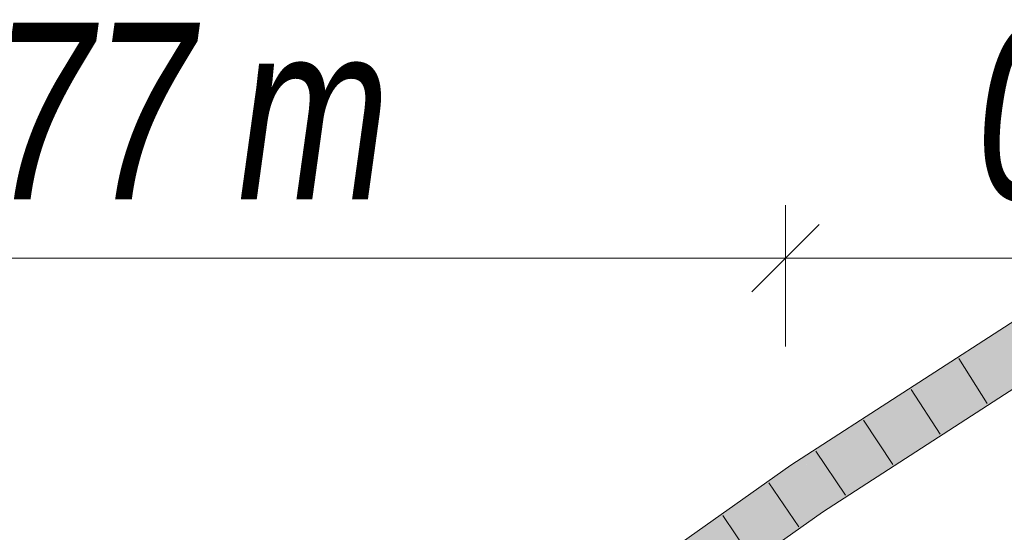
# Model space of a CAD drawing. Extents: x -1920 to 300, y 62 to 656.
# Tile 86 of 109: x -1735.14 to -1729.57, y 483.59 to 486.49. Entities that reach past the tile are written whole.
import ezdxf

# ---------------------------------------------------------------- set-up
doc = ezdxf.new("R2010")
doc.units = 0
doc.layers.get('0').update_dxf_attribs({"lineweight": 35})
for name, color, linetype, lineweight, true_color in [('E_Aussparung Bemaßung', 5, 'Continuous', 9, 0x0000ff), ('E_Leerrohr 32', 7, 'Continuous', 9, 0x00b300), ('E_Leerrohr 32-Shading', 7, 'Continuous', 9, 0x00b300)]:
    doc.layers.add(name, color=color, linetype=linetype, lineweight=lineweight, true_color=true_color)
doc.styles.get("Standard").update_dxf_attribs({"font": 'ARIALN.TTF'})

# ---------------------------------------------------------------- blocks, each defined once
blk = doc.blocks.new('Shading-A06G9GXF8I', base_point=(-1734.5321, 481.2861))
at = {"layer": 'E_Leerrohr 32-Shading', "color": 253, "true_color": 0xababab}
for points in [[(-1729.4196, 484.7912), (-1729.1592, 485.0157), (-1729.7546, 484.574), (-1729.4829, 484.8059)], [(-1729.7546, 484.574), (-1729.4829, 484.8059), (-1730.5957, 484.0291), (-1730.2864, 484.2853)], [(-1729.0143, 484.7286), (-1729.4232, 484.5194), (-1729.743, 484.2562), (-1730.2114, 484.0085)], [(-1730.2864, 484.2853), (-1730.774, 483.9693), (-1730.5957, 484.0291), (-1730.7478, 483.9305)], [(-1730.603, 483.7167), (-1729.743, 484.2562), (-1730.621, 483.7431), (-1730.1671, 484.032)], [(-1729.743, 484.2562), (-1730.603, 483.7167), (-1730.4248, 483.8144)], [(-1730.1671, 484.032), (-1730.2114, 484.0085), (-1730.621, 483.7431)], [(-1730.7478, 483.9305), (-1730.774, 483.9693), (-1731.3767, 483.4864), (-1731.0439, 483.7787)], [(-1731.0439, 483.7787), (-1731.4543, 483.4889), (-1731.3767, 483.4864), (-1731.7249, 483.2405)], [(-1730.603, 483.7167), (-1730.5947, 483.7043), (-1730.4248, 483.8144)], [(-1730.5947, 483.7043), (-1730.603, 483.7167), (-1731.3777, 483.2087), (-1730.9496, 483.511)], [(-1730.603, 483.7167), (-1730.621, 483.7431), (-1730.9496, 483.511)], [(-1730.5947, 483.7043), (-1731.3777, 483.2087), (-1730.9634, 483.4439)]]:
    blk.add_solid(points, dxfattribs=at)
at = {"layer": 'E_Leerrohr 32-Shading', "color": 9, "true_color": 0xbdbdbd}
for points in [[(-1729.4196, 484.7912), (-1730.7478, 483.9305), (-1729.3969, 484.6711), (-1730.6843, 483.8368)], [(-1729.1046, 484.7259), (-1729.3969, 484.6711), (-1729.4232, 484.5194), (-1729.7299, 484.4554)], [(-1729.4232, 484.5194), (-1729.7299, 484.4554), (-1730.2114, 484.0085), (-1730.5646, 483.9144)], [(-1730.5646, 483.9144), (-1730.6843, 483.8368), (-1730.2114, 484.0085), (-1730.621, 483.7431)], [(-1730.7478, 483.9305), (-1731.7249, 483.2405), (-1730.6843, 483.8368), (-1731.6931, 483.1245)], [(-1730.621, 483.7431), (-1730.6843, 483.8368), (-1730.9496, 483.511), (-1731.3376, 483.3755)]]:
    blk.add_solid(points, dxfattribs=at)
blk = doc.blocks.new('Flexrohr-A06G9HTD8I', base_point=(-1738.7633, 479.0136))
at = {"color": 0, "linetype": 'ByBlock', "lineweight": -2, "ltscale": 0.13}
for p, q in [((-1730.7741, 483.9693), (-1728.4233, 485.4925)), ((-1730.5947, 483.7043), (-1728.2618, 485.2163)), ((-1729.6624, 484.3198), (-1729.8244, 484.5733)), ((-1729.93, 484.1464), (-1730.0939, 484.3987)), ((-1730.1976, 483.973), (-1730.3634, 484.224)), ((-1730.4652, 483.7996), (-1730.6329, 484.0494)), ((-1733.1043, 482.3238), (-1730.7741, 483.9693)), ((-1730.7296, 483.6208), (-1730.8985, 483.8697)), ((-1732.9208, 482.0616), (-1730.5947, 483.7043)), ((-1730.9908, 483.4363), (-1731.1601, 483.685))]:
    blk.add_line(p, q, dxfattribs=at)
blk = doc.blocks.new('Maß-A06G9HTF8I', base_point=(-1738.723, 484.6425))
at = {"color": 0, "linetype": 'ByBlock', "lineweight": -2, "ltscale": 0.13}
for p, q in [((-1730.8046, 485.4425), (-1730.8046, 484.6425)), ((-1730.6137, 485.3334), (-1730.9955, 484.9515)), ((-1738.5321, 485.1425), (-1730.8046, 485.1425))]:
    blk.add_line(p, q, dxfattribs=at)
at = {"color": 0, "linetype": 'ByBlock', "lineweight": -2, "ltscale": 0.13, "char_height": 1, "attachment_point": 1}
for s, insert in [('{\\W0.9;\\fArial Narrow|b0|i1;0,77 }', (-1736.1572, 486.4758)), ('{\\W0.9;\\fArial Narrow|b0|i1;m}', (-1733.905, 486.4758))]:
    blk.add_mtext(s, dxfattribs=dict(at, insert=insert))
blk = doc.blocks.new('Maß-A06G9HTH8I', base_point=(-1730.9955, 484.6425))
at = {"color": 0, "linetype": 'ByBlock', "lineweight": -2, "ltscale": 0.13}
for p, q in [((-1730.8046, 485.4425), (-1730.8046, 484.6425)), ((-1725.6686, 485.4425), (-1725.6686, 484.6425)), ((-1730.6137, 485.3334), (-1730.9955, 484.9515)), ((-1725.4777, 485.3334), (-1725.8595, 484.9515)), ((-1730.8046, 485.1425), (-1725.6686, 485.1425))]:
    blk.add_line(p, q, dxfattribs=at)
at = {"color": 0, "linetype": 'ByBlock', "lineweight": -2, "ltscale": 0.13, "char_height": 1, "attachment_point": 1}
for s, insert in [('{\\W0.9;\\fArial Narrow|b0|i1;0,51 }', (-1729.7254, 486.4758)), ('{\\W0.9;\\fArial Narrow|b0|i1;m}', (-1727.4732, 486.4758))]:
    blk.add_mtext(s, dxfattribs=dict(at, insert=insert))

msp = doc.modelspace()

# ---------------------------------------------------------------- block references
at = {"layer": 'E_Aussparung Bemaßung', "ltscale": 0.13}
for name, p in [('Maß-A06G9HTF8I', (-1738.723, 484.6425)), ('Maß-A06G9HTH8I', (-1730.9955, 484.6425))]:
    msp.add_blockref(name, p, dxfattribs=at)
at = {"layer": 'E_Leerrohr 32', "ltscale": 0.13}
msp.add_blockref('Flexrohr-A06G9HTD8I', (-1738.7633, 479.0136), dxfattribs=at)
at = {"layer": 'E_Leerrohr 32'}
msp.add_blockref('Shading-A06G9GXF8I', (-1734.5321, 481.2861), dxfattribs=at)

doc.saveas('drawing.dxf')
